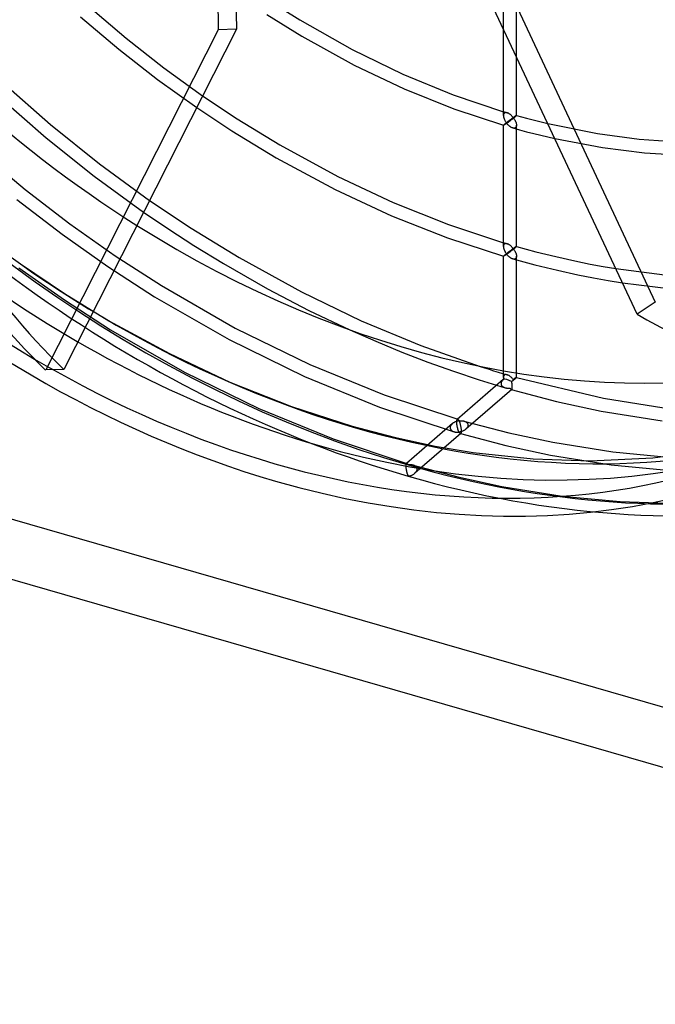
# Model space of a CAD drawing. Header units: millimetres. Extents: x -181 to 173, y -230 to 223.
# Tile 2 of 16: x -60 to 38, y -230 to -79. Entities that reach past the tile are written whole.
import ezdxf

# ---------------------------------------------------------------- set-up
doc = ezdxf.new("R2010")
doc.units = ezdxf.units.MM
doc.layers.add('HIDDEN', color=7, linetype='Continuous')
doc.layers.add('THICK', color=7, linetype='Continuous')

msp = doc.modelspace()

# ---------------------------------------------------------------- linework, layer by layer
at = {"layer": 'HIDDEN'}
for p, q in [((11.44, -65.72), (37.98, -122.25)), ((14.64, -80.33), (14.64, -74.98)), ((16.64, -84.59), (16.64, -74.98)), ((-49.2, -76.78), (-43.37, -81.74)), ((-50.37, -78.43), (-44.47, -83.42)), ((-43.37, -81.74), (-37.55, -86.3)), ((-44.47, -83.42), (-38.55, -88.05)), ((-37.55, -86.3), (-31.6, -90.59)), ((-62.33, -88.55), (-55, -94.97)), ((-38.55, -88.05), (-32.52, -92.39)), ((-63.71, -89.99), (-55.68, -97.01)), ((14.64, -93.02), (14.73, -93.05)), ((14.65, -93.48), (14.64, -93.54)), ((14.64, -93.54), (14.64, -93.61)), ((14.66, -93.42), (14.65, -93.48)), ((14.68, -93.37), (14.66, -93.42)), ((14.7, -93.32), (14.68, -93.37)), ((14.73, -93.27), (14.7, -93.32)), ((14.73, -93.05), (14.82, -93.07)), ((14.77, -93.24), (14.73, -93.27)), ((14.82, -93.2), (14.77, -93.24)), ((14.82, -93.07), (14.92, -93.1)), ((14.87, -93.18), (14.82, -93.2)), ((14.93, -93.16), (14.87, -93.18)), ((14.92, -93.1), (15.01, -93.13)), ((14.99, -93.16), (14.93, -93.16)), ((15.06, -93.16), (14.99, -93.16)), ((15.01, -93.13), (15.1, -93.16)), ((15.13, -93.17), (15.06, -93.16)), ((15.1, -93.16), (15.2, -93.19)), ((15.2, -93.19), (15.13, -93.17)), ((15.26, -93.21), (15.2, -93.19)), ((15.32, -93.23), (15.26, -93.21)), ((15.39, -93.26), (15.32, -93.23)), ((15.45, -93.3), (15.39, -93.26)), ((15.51, -93.34), (15.45, -93.3)), ((15.57, -93.38), (15.51, -93.34)), ((15.64, -93.42), (15.57, -93.38)), ((15.7, -93.47), (15.64, -93.42)), ((15.76, -93.52), (15.7, -93.47)), ((15.81, -93.57), (15.76, -93.52)), ((15.87, -93.62), (15.81, -93.57)), ((15.93, -93.68), (15.87, -93.62)), ((15.98, -93.74), (15.93, -93.68)), ((16.04, -93.8), (15.98, -93.74)), ((16.36, -93.76), (16.32, -93.79)), ((16.4, -93.74), (16.36, -93.76)), ((16.44, -93.71), (16.4, -93.74)), ((16.47, -93.69), (16.44, -93.71)), ((16.51, -93.67), (16.47, -93.69)), ((16.53, -93.65), (16.51, -93.67)), ((16.56, -93.64), (16.53, -93.65)), ((16.58, -93.62), (16.56, -93.64)), ((16.6, -93.61), (16.58, -93.62)), ((16.62, -93.61), (16.6, -93.61)), ((16.63, -93.6), (16.62, -93.61)), ((16.64, -93.6), (16.63, -93.6)), ((16.64, -93.6), (16.64, -93.6)), ((16.64, -93.6), (16.64, -93.6)), ((16.64, -93.6), (16.64, -93.6)), ((16.64, -93.6), (16.64, -93.6)), ((16.64, -93.6), (16.64, -93.6)), ((16.64, -93.6), (16.64, -93.6)), ((16.64, -93.6), (16.64, -93.6)), ((16.64, -93.6), (16.64, -93.6)), ((16.64, -93.6), (16.64, -93.6)), ((16.64, -93.6), (16.64, -93.6)), ((16.64, -93.6), (16.64, -93.6)), ((16.64, -93.6), (16.64, -93.6)), ((-55, -94.97), (-47.47, -101)), ((14.64, -95.1), (14.65, -95.09)), ((14.64, -95.11), (14.64, -95.1)), ((14.64, -95.1), (14.64, -95.1)), ((14.64, -95.1), (14.64, -95.1)), ((14.64, -95.1), (14.64, -95.1)), ((14.64, -95.11), (14.64, -95.11)), ((14.64, -95.11), (14.64, -95.11)), ((14.64, -95.11), (14.64, -95.11)), ((14.65, -95.09), (14.66, -95.07)), ((14.66, -95.07), (14.68, -95.05)), ((14.68, -95.05), (14.7, -95.03)), ((14.7, -95.03), (14.73, -95)), ((14.73, -95), (14.77, -94.97)), ((14.77, -94.97), (14.81, -94.94)), ((14.81, -94.94), (14.85, -94.9)), ((14.85, -94.9), (14.89, -94.87)), ((14.89, -94.87), (14.94, -94.83)), ((14.94, -94.83), (14.99, -94.79)), ((14.99, -94.79), (15.04, -94.75)), ((15.04, -94.75), (15.1, -94.7)), ((15.1, -94.7), (15.15, -94.66)), ((15.15, -94.66), (15.21, -94.62)), ((15.21, -94.62), (15.26, -94.57)), ((15.26, -94.57), (15.32, -94.53)), ((15.32, -94.53), (15.37, -94.49)), ((15.37, -94.49), (15.43, -94.45)), ((15.43, -94.45), (15.48, -94.4)), ((15.48, -94.4), (15.54, -94.36)), ((15.54, -94.36), (15.59, -94.32)), ((15.59, -94.32), (15.65, -94.28)), ((15.65, -94.28), (15.7, -94.24)), ((15.7, -94.24), (15.75, -94.2)), ((15.75, -94.2), (15.8, -94.16)), ((15.8, -94.16), (15.86, -94.13)), ((15.86, -94.13), (15.91, -94.09)), ((15.91, -94.09), (15.95, -94.05)), ((15.95, -94.05), (16, -94.02)), ((16, -94.02), (16.05, -93.99)), ((16.09, -93.86), (16.04, -93.8)), ((16.05, -93.99), (16.09, -93.95)), ((16.14, -93.92), (16.09, -93.86)), ((16.09, -93.95), (16.14, -93.92)), ((16.19, -93.89), (16.14, -93.92)), ((16.14, -93.92), (16.18, -93.98)), ((16.18, -93.98), (16.23, -94.04)), ((16.23, -93.85), (16.19, -93.89)), ((16.28, -93.82), (16.23, -93.85)), ((16.23, -94.04), (16.27, -94.11)), ((16.27, -94.11), (16.31, -94.17)), ((16.32, -93.79), (16.28, -93.82)), ((16.31, -94.17), (16.35, -94.23)), ((16.35, -94.23), (16.39, -94.3)), ((16.39, -94.3), (16.42, -94.37)), ((16.42, -94.37), (16.46, -94.43)), ((16.46, -94.43), (16.49, -94.5)), ((16.49, -94.5), (16.52, -94.57)), ((16.52, -94.57), (16.54, -94.64)), ((16.54, -94.64), (16.57, -94.7)), ((16.57, -94.7), (16.59, -94.77)), ((16.59, -94.77), (16.6, -94.84)), ((16.6, -94.84), (16.62, -94.91)), ((16.63, -95.23), (16.61, -95.28)), ((16.62, -94.91), (16.63, -94.97)), ((16.63, -94.97), (16.64, -95.04)), ((16.64, -95.16), (16.63, -95.23)), ((16.64, -95.04), (16.64, -95.1)), ((16.64, -95.1), (16.64, -95.16)), ((16.64, -95.68), (16.64, -95.1)), ((21.45, -94.83), (29.11, -96.39)), ((16.14, -95.54), (16.08, -95.52)), ((16.2, -95.55), (16.14, -95.54)), ((16.26, -95.55), (16.2, -95.55)), ((16.31, -95.55), (16.26, -95.55)), ((16.37, -95.54), (16.31, -95.55)), ((16.42, -95.52), (16.37, -95.54)), ((16.46, -95.5), (16.42, -95.52)), ((16.5, -95.47), (16.46, -95.5)), ((16.54, -95.43), (16.5, -95.47)), ((16.57, -95.39), (16.54, -95.43)), ((16.6, -95.34), (16.57, -95.39)), ((16.61, -95.28), (16.6, -95.34)), ((29.11, -96.39), (35.5, -97.24)), ((-55.68, -97.01), (-48.26, -102.91)), ((22.53, -97.14), (29.84, -98.53)), ((35.5, -97.24), (41.7, -97.68)), ((-65.59, -99.38), (-58.89, -104.96)), ((29.84, -98.53), (36.34, -99.33)), ((36.34, -99.33), (42.65, -99.72)), ((-47.47, -101), (-39.76, -106.64)), ((-48.26, -102.91), (-40.67, -108.44)), ((-58.89, -104.96), (-52.03, -110.22)), ((-60.14, -106.52), (-53.21, -111.83)), ((-52.03, -110.22), (-45.04, -115.15)), ((-53.21, -111.83), (-46.16, -116.81)), ((14.64, -113.14), (14.73, -113.17)), ((14.73, -113.39), (14.7, -113.44)), ((14.73, -113.17), (14.82, -113.19)), ((14.77, -113.35), (14.73, -113.39)), ((14.82, -113.32), (14.77, -113.35)), ((14.82, -113.19), (14.92, -113.22)), ((14.87, -113.3), (14.82, -113.32)), ((14.93, -113.28), (14.87, -113.3)), ((14.92, -113.22), (15.01, -113.25)), ((14.99, -113.27), (14.93, -113.28)), ((15.06, -113.28), (14.99, -113.27)), ((15.01, -113.25), (15.1, -113.28)), ((15.13, -113.29), (15.06, -113.28)), ((15.1, -113.28), (15.2, -113.3)), ((15.2, -113.3), (15.13, -113.29)), ((15.26, -113.32), (15.2, -113.3)), ((15.32, -113.35), (15.26, -113.32)), ((15.39, -113.38), (15.32, -113.35)), ((15.45, -113.41), (15.39, -113.38)), ((15.51, -113.45), (15.45, -113.41)), ((14.65, -113.6), (14.64, -113.66)), ((14.64, -113.66), (14.64, -113.72)), ((14.66, -113.54), (14.65, -113.6)), ((14.68, -113.48), (14.66, -113.54)), ((14.7, -113.44), (14.68, -113.48)), ((14.94, -114.94), (14.99, -114.9)), ((14.99, -114.9), (15.04, -114.86)), ((15.04, -114.86), (15.1, -114.82)), ((15.1, -114.82), (15.15, -114.78)), ((15.15, -114.78), (15.21, -114.74)), ((15.21, -114.74), (15.26, -114.69)), ((15.26, -114.69), (15.32, -114.65)), ((15.32, -114.65), (15.37, -114.61)), ((15.37, -114.61), (15.43, -114.56)), ((15.43, -114.56), (15.48, -114.52)), ((15.48, -114.52), (15.54, -114.48)), ((15.57, -113.49), (15.51, -113.45)), ((15.54, -114.48), (15.59, -114.44)), ((15.64, -113.54), (15.57, -113.49)), ((15.59, -114.44), (15.65, -114.4)), ((15.7, -113.59), (15.64, -113.54)), ((15.65, -114.4), (15.7, -114.36)), ((15.76, -113.64), (15.7, -113.59)), ((15.7, -114.36), (15.75, -114.32)), ((15.75, -114.32), (15.8, -114.28)), ((15.81, -113.69), (15.76, -113.64)), ((15.8, -114.28), (15.86, -114.24)), ((15.87, -113.74), (15.81, -113.69)), ((15.86, -114.24), (15.91, -114.21)), ((15.93, -113.8), (15.87, -113.74)), ((15.91, -114.21), (15.95, -114.17)), ((15.98, -113.86), (15.93, -113.8)), ((15.95, -114.17), (16, -114.14)), ((16.04, -113.92), (15.98, -113.86)), ((16, -114.14), (16.05, -114.1)), ((16.09, -113.98), (16.04, -113.92)), ((16.05, -114.1), (16.09, -114.07)), ((16.14, -114.04), (16.09, -113.98)), ((16.09, -114.07), (16.14, -114.04)), ((16.19, -114.01), (16.14, -114.04)), ((16.14, -114.04), (16.18, -114.1)), ((16.18, -114.1), (16.23, -114.16)), ((16.23, -113.97), (16.19, -114.01)), ((16.28, -113.94), (16.23, -113.97)), ((16.23, -114.16), (16.27, -114.22)), ((16.27, -114.22), (16.31, -114.29)), ((16.32, -113.91), (16.28, -113.94)), ((16.31, -114.29), (16.35, -114.35)), ((16.36, -113.88), (16.32, -113.91)), ((16.35, -114.35), (16.39, -114.42)), ((16.4, -113.86), (16.36, -113.88)), ((16.39, -114.42), (16.42, -114.48)), ((16.44, -113.83), (16.4, -113.86)), ((16.42, -114.48), (16.46, -114.55)), ((16.47, -113.81), (16.44, -113.83)), ((16.46, -114.55), (16.49, -114.62)), ((16.51, -113.79), (16.47, -113.81)), ((16.49, -114.62), (16.52, -114.69)), ((16.53, -113.77), (16.51, -113.79)), ((16.52, -114.69), (16.54, -114.75)), ((16.56, -113.75), (16.53, -113.77)), ((16.54, -114.75), (16.57, -114.82)), ((16.58, -113.74), (16.56, -113.75)), ((16.57, -114.82), (16.59, -114.89)), ((16.6, -113.73), (16.58, -113.74)), ((16.59, -114.89), (16.6, -114.96)), ((16.62, -113.72), (16.6, -113.73)), ((16.63, -113.72), (16.62, -113.72)), ((16.64, -113.72), (16.63, -113.72)), ((16.64, -113.72), (16.64, -113.72)), ((16.64, -113.72), (16.64, -113.72)), ((16.64, -113.72), (16.64, -113.72)), ((16.64, -113.72), (16.64, -113.72)), ((16.64, -113.72), (16.64, -113.72)), ((16.64, -113.72), (16.64, -113.72)), ((16.64, -113.72), (16.64, -113.72)), ((16.64, -113.72), (16.64, -113.72)), ((16.64, -113.72), (16.64, -113.72)), ((16.64, -113.72), (16.64, -113.72)), ((16.64, -113.72), (16.64, -113.72)), ((16.64, -113.72), (16.64, -113.72)), ((-59.6, -116.4), (-52.84, -120.95)), ((-45.04, -115.15), (-37.94, -119.73)), ((14.64, -115.21), (14.65, -115.2)), ((14.64, -115.22), (14.64, -115.21)), ((14.64, -115.22), (14.64, -115.22)), ((14.64, -115.22), (14.64, -115.22)), ((14.64, -115.22), (14.64, -115.22)), ((14.64, -115.22), (14.64, -115.22)), ((14.64, -115.22), (14.64, -115.22)), ((14.64, -115.22), (14.64, -115.22)), ((14.65, -115.2), (14.66, -115.19)), ((14.66, -115.19), (14.68, -115.17)), ((14.68, -115.17), (14.7, -115.15)), ((14.7, -115.15), (14.73, -115.12)), ((14.73, -115.12), (14.77, -115.09)), ((14.77, -115.09), (14.81, -115.05)), ((14.81, -115.05), (14.85, -115.02)), ((14.85, -115.02), (14.89, -114.98)), ((14.89, -114.98), (14.94, -114.94)), ((16.14, -115.66), (16.08, -115.64)), ((16.2, -115.66), (16.14, -115.66)), ((16.26, -115.67), (16.2, -115.66)), ((16.31, -115.67), (16.26, -115.67)), ((16.37, -115.66), (16.31, -115.67)), ((16.42, -115.64), (16.37, -115.66)), ((16.46, -115.62), (16.42, -115.64)), ((16.5, -115.59), (16.46, -115.62)), ((16.54, -115.55), (16.5, -115.59)), ((16.57, -115.51), (16.54, -115.55)), ((16.6, -115.46), (16.57, -115.51)), ((16.6, -114.96), (16.62, -115.02)), ((16.61, -115.4), (16.6, -115.46)), ((16.63, -115.34), (16.61, -115.4)), ((16.62, -115.02), (16.63, -115.09)), ((16.63, -115.09), (16.64, -115.15)), ((16.64, -115.28), (16.63, -115.34)), ((16.64, -115.15), (16.64, -115.22)), ((16.64, -115.22), (16.64, -115.28)), ((16.64, -115.8), (16.64, -115.22)), ((-59.85, -116.99), (-52.86, -121.92)), ((-46.16, -116.81), (-38.99, -121.43)), ((31.91, -117.12), (39.39, -118.1)), ((32.94, -119.3), (40.47, -120.21)), ((-52.84, -120.95), (-46, -125.13)), ((-37.94, -119.73), (-26.59, -126.25)), ((-52.86, -121.92), (-45.76, -126.5)), ((-38.99, -121.43), (-27.53, -128.01)), ((37.98, -122.25), (35.2, -124.13)), ((173.21, -223.21), (-173.21, -123.21)), ((-46, -125.13), (-36.71, -130.18)), ((-45.76, -126.5), (-34.41, -133.02)), ((-26.59, -126.25), (-15.14, -131.85)), ((-8.98, -126.52), (-5, -128.28)), ((-27.53, -128.01), (-15.96, -133.67)), ((-5, -128.28), (-0.99, -129.93)), ((-0.99, -129.93), (3, -131.47)), ((-36.71, -130.18), (-27.42, -134.54)), ((3, -131.47), (6.95, -132.89)), ((-34.41, -133.02), (-22.96, -138.62)), ((-15.14, -131.85), (-3.71, -136.52)), ((6.95, -132.89), (10.91, -134.2)), ((11.04, -132.14), (11.74, -132.36)), ((11.74, -132.36), (12.43, -132.58)), ((12.43, -132.58), (13.12, -132.8)), ((13.12, -132.8), (13.81, -133.01)), ((13.81, -133.01), (14.5, -133.22)), ((14.64, -133.84), (14.64, -132.82)), ((-27.42, -134.54), (-17.95, -138.29)), ((-15.96, -133.67), (-4.4, -138.4)), ((14.6, -134.16), (7.54, -140.28)), ((10.91, -134.2), (14.88, -135.41)), ((14.31, -134.57), (14.3, -134.61)), ((14.33, -134.53), (14.31, -134.57)), ((14.34, -134.49), (14.33, -134.53)), ((14.37, -134.45), (14.34, -134.49)), ((14.39, -134.41), (14.37, -134.45)), ((14.41, -134.37), (14.39, -134.41)), ((14.44, -134.33), (14.41, -134.37)), ((14.47, -134.3), (14.44, -134.33)), ((14.5, -134.26), (14.47, -134.3)), ((14.5, -133.22), (15.2, -133.42)), ((14.54, -134.23), (14.5, -134.26)), ((14.57, -134.19), (14.54, -134.23)), ((14.61, -134.16), (14.57, -134.19)), ((14.62, -134.15), (14.61, -134.16)), ((14.63, -134.14), (14.62, -134.15)), ((14.64, -134.13), (14.63, -134.14)), ((14.65, -133.72), (14.64, -133.76)), ((14.64, -133.76), (14.64, -133.8)), ((14.64, -133.8), (14.64, -133.84)), ((14.64, -133.84), (14.64, -133.88)), ((14.64, -133.88), (14.64, -133.92)), ((14.64, -133.92), (14.65, -133.97)), ((14.65, -134.13), (14.64, -134.13)), ((14.66, -133.65), (14.65, -133.68)), ((14.65, -133.68), (14.65, -133.72)), ((14.65, -133.97), (14.65, -134.01)), ((14.65, -134.01), (14.66, -134.06)), ((14.66, -134.12), (14.65, -134.13)), ((14.68, -133.61), (14.66, -133.65)), ((14.66, -134.06), (14.67, -134.11)), ((14.67, -134.11), (14.66, -134.12)), ((14.69, -133.58), (14.68, -133.61)), ((14.71, -133.55), (14.69, -133.58)), ((14.73, -133.52), (14.71, -133.55)), ((14.75, -133.5), (14.73, -133.52)), ((14.77, -133.47), (14.75, -133.5)), ((14.81, -133.44), (14.77, -133.47)), ((14.86, -133.42), (14.81, -133.44)), ((14.91, -133.4), (14.86, -133.42)), ((14.96, -133.39), (14.91, -133.4)), ((15.02, -133.39), (14.96, -133.39)), ((15.08, -133.4), (15.02, -133.39)), ((15.14, -133.41), (15.08, -133.4)), ((15.2, -133.42), (15.14, -133.41)), ((15.26, -133.44), (15.2, -133.42)), ((15.32, -133.47), (15.26, -133.44)), ((15.38, -133.5), (15.32, -133.47)), ((15.44, -133.53), (15.38, -133.5)), ((15.5, -133.56), (15.44, -133.53)), ((15.56, -133.6), (15.5, -133.56)), ((15.62, -133.65), (15.56, -133.6)), ((15.68, -133.69), (15.62, -133.65)), ((15.74, -133.74), (15.68, -133.69)), ((15.8, -133.79), (15.74, -133.74)), ((15.86, -133.85), (15.8, -133.79)), ((15.92, -133.9), (15.86, -133.85)), ((15.9, -134.46), (15.94, -134.43)), ((15.91, -134.5), (15.9, -134.46)), ((15.91, -134.55), (15.91, -134.5)), ((15.92, -134.59), (15.91, -134.55)), ((15.97, -133.96), (15.92, -133.9)), ((15.93, -134.64), (15.92, -134.59)), ((15.94, -134.43), (15.97, -134.4)), ((16.03, -134.03), (15.97, -133.96)), ((15.97, -134.4), (16.01, -134.37)), ((16.01, -134.37), (16.05, -134.34)), ((16.08, -134.09), (16.03, -134.03)), ((16.05, -134.34), (16.09, -134.31)), ((16.14, -134.16), (16.08, -134.09)), ((16.09, -134.31), (16.13, -134.28)), ((16.13, -134.28), (16.16, -134.25)), ((16.19, -134.12), (16.14, -134.16)), ((16.16, -134.25), (16.2, -134.22)), ((16.24, -134.09), (16.19, -134.12)), ((16.2, -134.22), (16.23, -134.2)), ((16.23, -134.2), (16.27, -134.17)), ((16.29, -134.05), (16.24, -134.09)), ((16.27, -134.17), (16.3, -134.14)), ((16.33, -134.02), (16.29, -134.05)), ((16.3, -134.14), (16.33, -134.11)), ((16.37, -133.99), (16.33, -134.02)), ((16.33, -134.11), (16.37, -134.09)), ((16.41, -133.97), (16.37, -133.99)), ((16.37, -134.09), (16.4, -134.06)), ((16.4, -134.06), (16.43, -134.04)), ((16.45, -133.94), (16.41, -133.97)), ((16.43, -134.04), (16.45, -134.02)), ((16.48, -133.92), (16.45, -133.94)), ((16.45, -134.02), (16.48, -133.99)), ((16.51, -133.9), (16.48, -133.92)), ((16.48, -133.99), (16.5, -133.97)), ((16.5, -133.97), (16.55, -133.94)), ((16.54, -133.88), (16.51, -133.9)), ((16.56, -133.87), (16.54, -133.88)), ((16.55, -133.94), (16.58, -133.9)), ((16.59, -133.86), (16.56, -133.87)), ((16.58, -133.9), (16.61, -133.88)), ((16.6, -133.85), (16.59, -133.86)), ((16.62, -133.84), (16.6, -133.85)), ((16.61, -133.88), (16.62, -133.86)), ((16.63, -133.84), (16.62, -133.84)), ((16.62, -133.86), (16.63, -133.85)), ((16.63, -133.85), (16.64, -133.84)), ((16.64, -133.84), (16.63, -133.84)), ((16.64, -133.84), (16.64, -133.16)), ((16.64, -133.84), (16.64, -133.84)), ((16.64, -133.84), (16.64, -133.84)), ((16.64, -133.84), (16.64, -133.84)), ((16.64, -133.84), (16.64, -133.84)), ((16.64, -133.84), (16.64, -133.84)), ((16.64, -133.84), (16.64, -133.84)), ((16.64, -133.84), (30.04, -137.03)), ((15.91, -135.67), (8.85, -141.79)), ((14.28, -134.69), (14.27, -134.73)), ((14.27, -134.73), (14.27, -134.77)), ((14.27, -134.77), (14.28, -134.84)), ((14.29, -134.65), (14.28, -134.69)), ((14.28, -134.84), (14.29, -134.9)), ((14.3, -134.61), (14.29, -134.65)), ((14.29, -134.9), (14.3, -134.96)), ((14.3, -134.96), (14.33, -135.01)), ((14.33, -135.01), (14.36, -135.07)), ((14.36, -135.07), (14.39, -135.12)), ((14.39, -135.12), (14.44, -135.16)), ((14.44, -135.16), (14.48, -135.21)), ((14.48, -135.21), (14.53, -135.25)), ((14.53, -135.25), (14.58, -135.28)), ((14.58, -135.28), (14.64, -135.31)), ((14.64, -135.31), (14.7, -135.34)), ((14.7, -135.34), (14.76, -135.37)), ((14.76, -135.37), (14.82, -135.39)), ((14.82, -135.39), (14.88, -135.41)), ((14.88, -135.41), (14.95, -135.43)), ((14.95, -135.43), (15.03, -135.45)), ((15.03, -135.45), (15.1, -135.46)), ((15.1, -135.46), (15.18, -135.47)), ((15.18, -135.47), (15.25, -135.47)), ((15.25, -135.47), (15.33, -135.48)), ((15.33, -135.48), (15.41, -135.48)), ((15.41, -135.48), (15.48, -135.47)), ((15.48, -135.47), (15.56, -135.47)), ((15.56, -135.47), (15.64, -135.46)), ((15.64, -135.46), (15.66, -135.49)), ((15.66, -135.49), (15.68, -135.53)), ((15.68, -135.53), (15.7, -135.56)), ((15.7, -135.56), (15.72, -135.59)), ((15.72, -135.59), (15.74, -135.61)), ((15.74, -135.61), (15.76, -135.64)), ((15.76, -135.64), (15.78, -135.65)), ((15.78, -135.65), (15.8, -135.67)), ((15.8, -135.67), (15.82, -135.68)), ((15.82, -135.68), (15.84, -135.69)), ((15.84, -135.69), (15.85, -135.69)), ((15.84, -135.69), (22.81, -137.52)), ((15.85, -135.69), (15.87, -135.69)), ((15.87, -135.69), (15.88, -135.69)), ((15.88, -135.69), (15.89, -135.69)), ((15.89, -135.69), (15.9, -135.68)), ((15.9, -135.68), (15.91, -135.67)), ((15.91, -135.67), (15.93, -135.66)), ((15.94, -134.68), (15.93, -134.64)), ((15.93, -135.66), (15.94, -135.64)), ((15.95, -134.73), (15.94, -134.68)), ((15.94, -135.64), (15.96, -135.61)), ((15.96, -134.78), (15.95, -134.73)), ((15.97, -134.82), (15.96, -134.78)), ((15.96, -135.61), (15.97, -135.58)), ((15.97, -134.87), (15.97, -134.82)), ((15.98, -134.92), (15.97, -134.87)), ((15.97, -135.58), (15.98, -135.54)), ((15.98, -134.96), (15.98, -134.92)), ((15.99, -135.01), (15.98, -134.96)), ((15.98, -135.54), (15.99, -135.5)), ((15.99, -135.06), (15.99, -135.01)), ((16, -135.1), (15.99, -135.06)), ((15.99, -135.45), (16, -135.4)), ((15.99, -135.5), (15.99, -135.45)), ((16, -135.15), (16, -135.1)), ((16, -135.19), (16, -135.15)), ((16, -135.23), (16, -135.19)), ((16, -135.27), (16, -135.23)), ((16, -135.34), (16, -135.27)), ((16, -135.4), (16, -135.34)), ((-3.71, -136.52), (7.62, -140.26)), ((22.81, -137.52), (29.67, -139)), ((30.04, -137.03), (39.27, -138.51)), ((-22.96, -138.62), (-11.53, -143.29)), ((-17.95, -138.29), (-8.61, -141.32)), ((-4.4, -138.4), (7.06, -142.18)), ((29.67, -139), (39.02, -140.49)), ((7.28, -140.64), (7.2, -140.67)), ((7.35, -140.61), (7.28, -140.64)), ((7.43, -140.59), (7.35, -140.61)), ((7.51, -140.56), (7.43, -140.59)), ((7.45, -140.61), (7.46, -140.54)), ((7.45, -140.68), (7.45, -140.61)), ((7.46, -140.48), (7.47, -140.43)), ((7.46, -140.54), (7.46, -140.48)), ((7.47, -140.43), (7.48, -140.39)), ((7.48, -140.39), (7.5, -140.35)), ((7.5, -140.35), (7.51, -140.32)), ((7.51, -140.32), (7.53, -140.29)), ((7.58, -140.54), (7.51, -140.56)), ((7.53, -140.29), (7.54, -140.28)), ((7.54, -140.28), (7.56, -140.27)), ((7.56, -140.27), (7.57, -140.26)), ((7.57, -140.26), (7.58, -140.26)), ((7.58, -140.26), (7.59, -140.26)), ((7.66, -140.52), (7.58, -140.54)), ((7.59, -140.26), (7.61, -140.26)), ((7.61, -140.26), (7.62, -140.26)), ((7.62, -140.26), (7.64, -140.27)), ((7.64, -140.27), (7.66, -140.29)), ((7.66, -140.29), (7.68, -140.3)), ((7.74, -140.51), (7.66, -140.52)), ((7.68, -140.3), (7.71, -140.33)), ((7.71, -140.33), (7.73, -140.35)), ((7.73, -140.35), (7.75, -140.38)), ((7.82, -140.5), (7.74, -140.51)), ((7.75, -140.38), (7.77, -140.42)), ((7.77, -140.42), (7.8, -140.46)), ((7.8, -140.46), (7.82, -140.5)), ((7.82, -140.5), (7.9, -140.49)), ((7.84, -140.53), (7.82, -140.5)), ((7.86, -140.58), (7.84, -140.53)), ((7.88, -140.62), (7.86, -140.58)), ((7.9, -140.66), (7.88, -140.62)), ((7.9, -140.49), (7.99, -140.48)), ((7.99, -140.48), (8.07, -140.48)), ((8.07, -140.48), (8.16, -140.48)), ((8.16, -140.48), (8.24, -140.48)), ((8.24, -140.48), (8.33, -140.49)), ((8.33, -140.49), (8.41, -140.5)), ((8.41, -140.5), (8.49, -140.52)), ((8.49, -140.52), (8.57, -140.54)), ((8.57, -140.54), (8.64, -140.56)), ((8.57, -140.54), (15.45, -142.34)), ((8.64, -140.56), (8.7, -140.58)), ((8.7, -140.58), (8.77, -140.61)), ((8.77, -140.61), (8.83, -140.64)), ((8.83, -140.64), (8.89, -140.68)), ((-8.61, -141.32), (-2.18, -143.02)), ((6.79, -140.93), (-0.28, -147.05)), ((6.46, -141.47), (6.45, -141.55)), ((6.45, -141.55), (6.46, -141.61)), ((6.47, -141.4), (6.46, -141.47)), ((6.46, -141.61), (6.47, -141.67)), ((6.5, -141.32), (6.47, -141.4)), ((6.47, -141.67), (6.49, -141.73)), ((6.49, -141.73), (6.51, -141.78)), ((6.53, -141.25), (6.5, -141.32)), ((6.51, -141.78), (6.54, -141.84)), ((6.57, -141.18), (6.53, -141.25)), ((6.54, -141.84), (6.58, -141.89)), ((6.62, -141.11), (6.57, -141.18)), ((6.58, -141.89), (6.62, -141.93)), ((6.67, -141.05), (6.62, -141.11)), ((6.62, -141.93), (6.66, -141.98)), ((6.66, -141.98), (6.71, -142.02)), ((6.73, -140.99), (6.67, -141.05)), ((6.71, -142.02), (6.76, -142.05)), ((6.79, -140.93), (6.73, -140.99)), ((6.76, -142.05), (6.82, -142.09)), ((6.85, -140.88), (6.79, -140.93)), ((6.82, -142.09), (6.88, -142.12)), ((6.92, -140.83), (6.85, -140.88)), ((6.88, -142.12), (6.94, -142.14)), ((6.99, -140.79), (6.92, -140.83)), ((6.94, -142.14), (7, -142.16)), ((7.06, -140.75), (6.99, -140.79)), ((7.13, -140.71), (7.06, -140.75)), ((7.2, -140.67), (7.13, -140.71)), ((7.45, -140.74), (7.45, -140.68)), ((7.46, -140.81), (7.45, -140.74)), ((7.46, -140.88), (7.46, -140.81)), ((7.47, -140.95), (7.46, -140.88)), ((7.48, -141.03), (7.47, -140.95)), ((7.48, -141.1), (7.48, -141.03)), ((7.5, -141.17), (7.48, -141.1)), ((7.51, -141.24), (7.5, -141.17)), ((7.52, -141.31), (7.51, -141.24)), ((7.53, -141.38), (7.52, -141.31)), ((7.55, -141.45), (7.53, -141.38)), ((7.56, -141.52), (7.55, -141.45)), ((7.58, -141.58), (7.56, -141.52)), ((7.6, -141.64), (7.58, -141.58)), ((7.61, -141.7), (7.6, -141.64)), ((7.63, -141.76), (7.61, -141.7)), ((7.65, -141.82), (7.63, -141.76)), ((7.67, -141.87), (7.65, -141.82)), ((7.69, -141.92), (7.67, -141.87)), ((7.7, -141.97), (7.69, -141.92)), ((7.72, -142.02), (7.7, -141.97)), ((7.74, -142.07), (7.72, -142.02)), ((7.76, -142.11), (7.74, -142.07)), ((7.78, -142.15), (7.76, -142.11)), ((7.8, -142.19), (7.78, -142.15)), ((7.92, -140.71), (7.9, -140.66)), ((7.94, -140.76), (7.92, -140.71)), ((7.96, -140.82), (7.94, -140.76)), ((7.97, -140.87), (7.96, -140.82)), ((7.99, -140.93), (7.97, -140.87)), ((8.01, -140.99), (7.99, -140.93)), ((8.03, -141.05), (8.01, -140.99)), ((8.05, -141.11), (8.03, -141.05)), ((8.06, -141.18), (8.05, -141.11)), ((8.08, -141.25), (8.06, -141.18)), ((8.1, -141.32), (8.08, -141.25)), ((8.11, -141.39), (8.1, -141.32)), ((8.12, -141.46), (8.11, -141.39)), ((8.18, -142.15), (8.11, -142.17)), ((8.14, -141.53), (8.12, -141.46)), ((8.15, -141.61), (8.14, -141.53)), ((8.16, -141.68), (8.15, -141.61)), ((8.17, -141.76), (8.16, -141.68)), ((8.18, -141.83), (8.17, -141.76)), ((8.18, -141.91), (8.18, -141.83)), ((8.18, -141.98), (8.18, -141.91)), ((8.18, -142.05), (8.18, -141.98)), ((8.18, -142.11), (8.18, -142.05)), ((8.18, -142.17), (8.18, -142.11)), ((8.25, -142.12), (8.18, -142.15)), ((8.33, -142.1), (8.25, -142.12)), ((8.4, -142.07), (8.33, -142.1)), ((8.46, -142.04), (8.4, -142.07)), ((8.53, -142.01), (8.46, -142.04)), ((8.6, -141.97), (8.53, -142.01)), ((8.66, -141.93), (8.6, -141.97)), ((8.73, -141.89), (8.66, -141.93)), ((8.79, -141.84), (8.73, -141.89)), ((8.85, -141.8), (8.79, -141.84)), ((8.9, -141.74), (8.85, -141.8)), ((8.89, -140.68), (8.95, -140.72)), ((8.96, -141.69), (8.9, -141.74)), ((8.95, -140.72), (9, -140.76)), ((9, -141.63), (8.96, -141.69)), ((9, -140.76), (9.04, -140.81)), ((9.05, -141.57), (9, -141.63)), ((9.04, -140.81), (9.08, -140.87)), ((9.09, -141.51), (9.05, -141.57)), ((9.08, -140.87), (9.12, -140.92)), ((9.12, -141.45), (9.09, -141.51)), ((9.12, -140.92), (9.15, -140.98)), ((9.15, -141.38), (9.12, -141.45)), ((9.15, -140.98), (9.17, -141.05)), ((9.17, -141.31), (9.15, -141.38)), ((9.17, -141.05), (9.18, -141.11)), ((9.18, -141.25), (9.17, -141.31)), ((9.18, -141.11), (9.18, -141.18)), ((9.18, -141.18), (9.18, -141.25)), ((-11.53, -143.29), (-0.2, -147.03)), ((-2.18, -143.02), (4.13, -144.37)), ((8.1, -142.45), (1.03, -148.56)), ((7, -142.16), (7.06, -142.18)), ((7.06, -142.18), (7.14, -142.2)), ((7.14, -142.2), (7.21, -142.22)), ((7.21, -142.22), (7.28, -142.23)), ((7.28, -142.23), (7.36, -142.24)), ((7.36, -142.24), (7.43, -142.24)), ((7.43, -142.24), (7.51, -142.25)), ((7.51, -142.25), (7.59, -142.25)), ((7.59, -142.25), (7.66, -142.24)), ((7.66, -142.24), (7.74, -142.24)), ((7.74, -142.24), (7.82, -142.23)), ((7.82, -142.23), (7.8, -142.19)), ((7.89, -142.22), (7.82, -142.23)), ((7.82, -142.23), (7.84, -142.27)), ((7.84, -142.27), (7.86, -142.3)), ((7.86, -142.3), (7.88, -142.33)), ((7.88, -142.33), (7.9, -142.36)), ((7.97, -142.2), (7.89, -142.22)), ((7.9, -142.36), (7.92, -142.39)), ((7.92, -142.39), (7.94, -142.41)), ((7.94, -142.41), (7.96, -142.43)), ((7.96, -142.43), (7.98, -142.44)), ((8.04, -142.19), (7.97, -142.2)), ((7.98, -142.44), (8, -142.45)), ((8, -142.45), (8.02, -142.46)), ((8.02, -142.46), (8.03, -142.46)), ((8.02, -142.46), (14.99, -144.29)), ((8.03, -142.46), (8.05, -142.46)), ((8.11, -142.17), (8.04, -142.19)), ((8.05, -142.46), (8.06, -142.46)), ((8.06, -142.46), (8.07, -142.46)), ((8.07, -142.46), (8.08, -142.45)), ((8.08, -142.45), (8.09, -142.45)), ((8.09, -142.45), (8.11, -142.43)), ((8.11, -142.43), (8.12, -142.41)), ((8.12, -142.41), (8.14, -142.38)), ((8.14, -142.38), (8.15, -142.35)), ((8.15, -142.35), (8.16, -142.32)), ((8.16, -142.32), (8.17, -142.27)), ((8.17, -142.27), (8.18, -142.22)), ((8.18, -142.22), (8.18, -142.17)), ((15.45, -142.34), (22.23, -143.8)), ((4.13, -144.37), (10, -145.36)), ((14.99, -144.29), (21.86, -145.77)), ((22.23, -143.8), (31.46, -145.28)), ((10, -145.36), (19.19, -146.35)), ((19.19, -146.35), (27.98, -146.64)), ((21.86, -145.77), (31.21, -147.26)), ((27.98, -146.64), (37.58, -146.18)), ((31.46, -145.28), (40.42, -146.14)), ((37.58, -146.18), (44.96, -145.22)), ((-0.36, -147.38), (-0.37, -147.45)), ((-0.37, -147.45), (-0.37, -147.51)), ((-0.37, -147.51), (-0.36, -147.58)), ((-0.35, -147.26), (-0.36, -147.31)), ((-0.36, -147.31), (-0.36, -147.38)), ((-0.36, -147.58), (-0.36, -147.64)), ((-0.36, -147.64), (-0.35, -147.71)), ((-0.33, -147.16), (-0.35, -147.2)), ((-0.35, -147.2), (-0.35, -147.26)), ((-0.35, -147.71), (-0.35, -147.78)), ((-0.35, -147.78), (-0.34, -147.85)), ((-0.34, -147.85), (-0.33, -147.92)), ((-0.32, -147.12), (-0.33, -147.16)), ((-0.33, -147.92), (-0.32, -147.99)), ((-0.31, -147.09), (-0.32, -147.12)), ((-0.32, -147.99), (-0.3, -148.06)), ((-0.29, -147.07), (-0.31, -147.09)), ((-0.3, -148.06), (-0.29, -148.12)), ((-0.27, -147.05), (-0.29, -147.07)), ((-0.29, -148.12), (-0.28, -148.19)), ((-0.28, -148.19), (-0.26, -148.26)), ((-0.26, -147.04), (-0.27, -147.05)), ((-0.25, -147.03), (-0.26, -147.04)), ((-0.24, -147.03), (-0.25, -147.03)), ((-0.23, -147.03), (-0.24, -147.03)), ((-0.21, -147.03), (-0.23, -147.03)), ((-0.2, -147.03), (-0.21, -147.03)), ((-0.18, -147.04), (-0.2, -147.03)), ((-0.16, -147.05), (-0.18, -147.04)), ((-0.14, -147.07), (-0.16, -147.05)), ((-0.12, -147.09), (-0.14, -147.07)), ((-0.1, -147.11), (-0.12, -147.09)), ((-0.08, -147.14), (-0.1, -147.11)), ((-0.06, -147.16), (-0.08, -147.14)), ((-0.04, -147.2), (-0.06, -147.16)), ((-0.02, -147.23), (-0.04, -147.2)), ((0, -147.27), (-0.02, -147.23)), ((0.08, -147.26), (0, -147.27)), ((0.15, -147.25), (0.08, -147.26)), ((0.23, -147.25), (0.15, -147.25)), ((0.31, -147.25), (0.23, -147.25)), ((0.38, -147.25), (0.31, -147.25)), ((0.46, -147.26), (0.38, -147.25)), ((0.53, -147.26), (0.46, -147.26)), ((0.61, -147.28), (0.53, -147.26)), ((0.68, -147.29), (0.61, -147.28)), ((0.75, -147.31), (0.68, -147.29)), ((0.82, -147.33), (0.75, -147.31)), ((0.75, -147.31), (7.64, -149.11)), ((0.89, -147.35), (0.82, -147.33)), ((0.95, -147.38), (0.89, -147.35)), ((1.01, -147.42), (0.95, -147.38)), ((1.07, -147.45), (1.01, -147.42)), ((1.13, -147.49), (1.07, -147.45)), ((1.18, -147.54), (1.13, -147.49)), ((1.23, -147.59), (1.18, -147.54)), ((1.27, -147.64), (1.23, -147.59)), ((1.3, -147.69), (1.27, -147.64)), ((1.33, -147.75), (1.3, -147.69)), ((1.3, -148.22), (1.33, -148.15)), ((1.35, -147.82), (1.33, -147.75)), ((1.33, -148.15), (1.35, -148.08)), ((1.36, -147.88), (1.35, -147.82)), ((1.35, -148.08), (1.36, -148.02)), ((1.37, -147.95), (1.36, -147.88)), ((1.36, -148.02), (1.37, -147.95)), ((31.21, -147.26), (40.3, -148.14)), ((-0.26, -148.26), (-0.24, -148.32)), ((-0.24, -148.32), (-0.23, -148.39)), ((-0.23, -148.39), (-0.21, -148.45)), ((-0.21, -148.45), (-0.19, -148.52)), ((-0.19, -148.52), (-0.17, -148.58)), ((-0.17, -148.58), (-0.15, -148.64)), ((-0.15, -148.64), (-0.13, -148.7)), ((-0.13, -148.7), (-0.11, -148.76)), ((-0.11, -148.76), (-0.09, -148.81)), ((-0.09, -148.81), (-0.07, -148.86)), ((-0.07, -148.86), (-0.04, -148.91)), ((-0.04, -148.91), (-0.02, -148.96)), ((-0.02, -148.96), (0, -149)), ((0, -149), (0.08, -148.99)), ((0.08, -148.99), (0.17, -148.97)), ((0.17, -148.97), (0.25, -148.95)), ((0.25, -148.95), (0.33, -148.93)), ((0.33, -148.93), (0.41, -148.9)), ((0.41, -148.9), (0.49, -148.88)), ((0.49, -148.88), (0.57, -148.85)), ((0.57, -148.85), (0.64, -148.81)), ((0.64, -148.81), (0.71, -148.78)), ((0.71, -148.78), (0.78, -148.74)), ((0.78, -148.74), (0.85, -148.7)), ((0.85, -148.7), (0.91, -148.66)), ((0.91, -148.66), (0.97, -148.61)), ((0.97, -148.61), (1.03, -148.56)), ((1.03, -148.56), (1.09, -148.51)), ((1.09, -148.51), (1.14, -148.46)), ((1.14, -148.46), (1.19, -148.4)), ((1.19, -148.4), (1.23, -148.34)), ((1.23, -148.34), (1.27, -148.28)), ((1.27, -148.28), (1.3, -148.22)), ((7.64, -149.11), (14.41, -150.57)), ((14.41, -150.57), (23.64, -152.05)), ((23.64, -152.05), (32.6, -152.91)), ((32.6, -152.91), (41.27, -153.18))]:
    msp.add_line(p, q, dxfattribs=at)
for centre, major_axis, ratio, start_param, end_param in [((0, 0), (-112.63, 130.06), 0.75, 0.713724, 2.284521), ((0, 0), (111.32, -128.55), 0.75, -2.427868, -0.857072), ((-14.02, -12.14), (-99.83, 115.28), 0.75, 0.713724, 2.284521), ((-7.48, -7.65), (-3.62, 146.36), 0.621308, 1.706019, 2.578684), ((-7.99, -6.92), (-101.8, 117.55), 0.75, 1.250433, 1.891159), ((0, 0), (-97.84, 112.97), 0.75, 1.472052, 1.956413), ((-7.99, -6.92), (-101.8, 117.55), 0.75, 1.891159, 2.93407), ((-14.02, -12.14), (-99.83, 115.28), 0.75, 2.284521, 3.141593), ((0, 0), (111.32, -128.55), 0.75, -0.857072, 0.000009), ((0, 0), (-112.63, 130.06), 0.75, 2.284521, 3.141602), ((-20.41, -17.68), (97.84, -112.97), 0.75, -1.147134, -1.124039), ((15.64, -134.59), (0.995, -0.455), 0.208712, 1.405095, 2.97382)]:
    msp.add_ellipse(centre, major_axis=major_axis, ratio=ratio, start_param=start_param, end_param=end_param, dxfattribs=at)
at = {"layer": 'THICK'}
for p, q in [((-29.64, -49.1), (-29.19, -80.42)), ((-26.84, -50.37), (-26.41, -80.35)), ((35.2, -124.13), (8.66, -67.6)), ((-21.69, -75.72), (-16.68, -78.9)), ((-21.72, -78.09), (-16.36, -81.42)), ((-16.68, -78.9), (-8.64, -83.45)), ((-29.19, -80.42), (-55.73, -132.69)), ((-26.41, -80.35), (-52.95, -132.62)), ((-26.41, -80.35), (-29.19, -80.42)), ((-16.36, -81.42), (-8.31, -85.88)), ((14.64, -93.6), (14.64, -80.33)), ((-8.64, -83.45), (-0.85, -87.23)), ((16.64, -93.6), (16.64, -84.59)), ((-8.31, -85.88), (-0.63, -89.52)), ((-0.85, -87.23), (6.93, -90.42)), ((-31.6, -90.59), (-26.31, -94.11)), ((-0.63, -89.52), (7.03, -92.59)), ((6.93, -90.42), (14.64, -93.02)), ((-32.52, -92.39), (-27.14, -95.95)), ((7.03, -92.59), (14.64, -95.11)), ((14.64, -93.61), (14.64, -93.67)), ((14.64, -93.67), (14.65, -93.73)), ((14.65, -93.73), (14.66, -93.8)), ((16.47, -93.77), (16.5, -93.74)), ((16.5, -93.74), (16.55, -93.7)), ((16.55, -93.7), (16.58, -93.67)), ((16.58, -93.67), (16.61, -93.64)), ((16.61, -93.64), (16.62, -93.62)), ((16.62, -93.62), (16.63, -93.61)), ((16.63, -93.61), (16.64, -93.6)), ((16.64, -93.6), (17.4, -93.81)), ((-26.31, -94.11), (-19.76, -98.09)), ((14.64, -113.72), (14.64, -95.1)), ((14.65, -95.11), (14.64, -95.11)), ((14.66, -95.1), (14.65, -95.11)), ((14.66, -93.8), (14.67, -93.86)), ((14.67, -95.1), (14.66, -95.1)), ((14.67, -93.86), (14.69, -93.93)), ((14.69, -95.09), (14.67, -95.1)), ((14.69, -93.93), (14.71, -94)), ((14.71, -95.08), (14.69, -95.09)), ((14.71, -94), (14.73, -94.06)), ((14.73, -95.06), (14.71, -95.08)), ((14.73, -94.06), (14.75, -94.13)), ((14.76, -95.05), (14.73, -95.06)), ((14.75, -94.13), (14.78, -94.2)), ((14.79, -95.03), (14.76, -95.05)), ((14.78, -94.2), (14.81, -94.26)), ((14.82, -95.01), (14.79, -95.03)), ((14.81, -94.26), (14.84, -94.33)), ((14.85, -94.99), (14.82, -95.01)), ((14.84, -94.33), (14.88, -94.4)), ((14.89, -94.96), (14.85, -94.99)), ((14.88, -94.4), (14.92, -94.46)), ((14.92, -94.94), (14.89, -94.96)), ((14.92, -94.46), (14.96, -94.53)), ((14.96, -94.91), (14.92, -94.94)), ((14.96, -94.53), (15, -94.6)), ((15.01, -94.88), (14.96, -94.91)), ((15, -94.6), (15.04, -94.66)), ((15.05, -94.85), (15.01, -94.88)), ((15.04, -94.66), (15.09, -94.73)), ((15.09, -94.82), (15.05, -94.85)), ((15.09, -94.73), (15.14, -94.79)), ((15.14, -94.79), (15.09, -94.82)), ((15.14, -94.79), (15.19, -94.75)), ((15.18, -94.85), (15.14, -94.79)), ((15.23, -94.91), (15.18, -94.85)), ((15.19, -94.75), (15.24, -94.72)), ((15.28, -94.96), (15.23, -94.91)), ((15.24, -94.72), (15.29, -94.68)), ((15.33, -95.02), (15.28, -94.96)), ((15.29, -94.68), (15.34, -94.64)), ((15.39, -95.07), (15.33, -95.02)), ((15.34, -94.64), (15.39, -94.6)), ((15.39, -94.6), (15.44, -94.57)), ((15.44, -95.12), (15.39, -95.07)), ((15.44, -94.57), (15.5, -94.53)), ((15.5, -95.17), (15.44, -95.12)), ((15.5, -94.53), (15.55, -94.48)), ((15.55, -95.22), (15.5, -95.17)), ((15.55, -94.48), (15.61, -94.44)), ((15.61, -95.27), (15.55, -95.22)), ((15.61, -94.44), (15.66, -94.4)), ((15.67, -95.31), (15.61, -95.27)), ((15.66, -94.4), (15.72, -94.36)), ((15.72, -94.36), (15.77, -94.32)), ((15.77, -94.32), (15.83, -94.27)), ((15.83, -94.27), (15.89, -94.23)), ((15.89, -94.23), (15.95, -94.19)), ((15.95, -94.19), (16, -94.14)), ((16, -94.14), (16.06, -94.1)), ((16.06, -94.1), (16.12, -94.05)), ((16.12, -94.05), (16.17, -94.01)), ((16.17, -94.01), (16.23, -93.97)), ((16.23, -93.97), (16.28, -93.92)), ((16.28, -93.92), (16.33, -93.88)), ((16.33, -93.88), (16.38, -93.84)), ((16.38, -93.84), (16.42, -93.8)), ((16.42, -93.8), (16.47, -93.77)), ((17.4, -93.81), (18.19, -94.02)), ((18.19, -94.02), (19, -94.23)), ((19, -94.23), (19.81, -94.44)), ((19.81, -94.44), (20.63, -94.64)), ((20.63, -94.64), (21.45, -94.83)), ((-27.14, -95.95), (-20.3, -100.09)), ((15.72, -95.35), (15.67, -95.31)), ((15.78, -95.39), (15.72, -95.35)), ((15.84, -95.42), (15.78, -95.39)), ((15.9, -95.45), (15.84, -95.42)), ((15.96, -95.48), (15.9, -95.45)), ((16.02, -95.5), (15.96, -95.48)), ((16.08, -95.52), (16.02, -95.5)), ((16.08, -95.52), (17.12, -95.81)), ((16.64, -113.72), (16.64, -95.68)), ((17.12, -95.81), (18.19, -96.09)), ((18.19, -96.09), (19.29, -96.37)), ((19.29, -96.37), (20.39, -96.64)), ((20.39, -96.64), (21.48, -96.89)), ((-19.76, -98.09), (-10.82, -102.95)), ((21.48, -96.89), (22.53, -97.14)), ((-20.3, -100.09), (-11.25, -104.97)), ((-10.82, -102.95), (-2.3, -106.94)), ((-11.25, -104.97), (-2.59, -109)), ((-39.76, -106.64), (-33.34, -110.93)), ((-2.3, -106.94), (6.21, -110.34)), ((-40.67, -108.44), (-36.82, -111.05)), ((-2.59, -109), (6.06, -112.41)), ((6.21, -110.34), (14.64, -113.14)), ((-36.82, -111.05), (-32.93, -113.57)), ((-33.34, -110.93), (-25.98, -115.43)), ((6.06, -112.41), (14.64, -115.22)), ((-32.93, -113.57), (-28.37, -116.35)), ((14.64, -113.72), (14.64, -113.79)), ((14.64, -113.79), (14.65, -113.85)), ((14.65, -113.85), (14.66, -113.92)), ((14.66, -113.92), (14.67, -113.98)), ((14.67, -113.98), (14.69, -114.05)), ((14.69, -114.05), (14.71, -114.11)), ((14.71, -114.11), (14.73, -114.18)), ((14.73, -114.18), (14.75, -114.25)), ((14.75, -114.25), (14.78, -114.31)), ((14.78, -114.31), (14.81, -114.38)), ((14.81, -114.38), (14.84, -114.45)), ((14.84, -114.45), (14.88, -114.51)), ((14.88, -114.51), (14.92, -114.58)), ((14.92, -114.58), (14.96, -114.65)), ((14.96, -114.65), (15, -114.71)), ((15, -114.71), (15.04, -114.78)), ((15.04, -114.78), (15.09, -114.84)), ((15.09, -114.94), (15.05, -114.97)), ((15.09, -114.84), (15.14, -114.91)), ((15.14, -114.91), (15.09, -114.94)), ((15.14, -114.91), (15.19, -114.87)), ((15.18, -114.97), (15.14, -114.91)), ((15.19, -114.87), (15.24, -114.84)), ((15.24, -114.84), (15.29, -114.8)), ((15.29, -114.8), (15.34, -114.76)), ((15.34, -114.76), (15.39, -114.72)), ((15.39, -114.72), (15.44, -114.68)), ((15.44, -114.68), (15.5, -114.64)), ((15.5, -114.64), (15.55, -114.6)), ((15.55, -114.6), (15.61, -114.56)), ((15.61, -114.56), (15.66, -114.52)), ((15.66, -114.52), (15.72, -114.48)), ((15.72, -114.48), (15.77, -114.44)), ((15.77, -114.44), (15.83, -114.39)), ((15.83, -114.39), (15.89, -114.35)), ((15.89, -114.35), (15.95, -114.3)), ((15.95, -114.3), (16, -114.26)), ((16, -114.26), (16.06, -114.22)), ((16.06, -114.22), (16.12, -114.17)), ((16.12, -114.17), (16.17, -114.13)), ((16.17, -114.13), (16.23, -114.08)), ((16.23, -114.08), (16.28, -114.04)), ((16.28, -114.04), (16.33, -114)), ((16.33, -114), (16.38, -113.96)), ((16.38, -113.96), (16.42, -113.92)), ((16.42, -113.92), (16.47, -113.89)), ((16.47, -113.89), (16.5, -113.85)), ((16.5, -113.85), (16.55, -113.82)), ((16.55, -113.82), (16.58, -113.79)), ((16.58, -113.79), (16.61, -113.76)), ((16.61, -113.76), (16.62, -113.74)), ((16.62, -113.74), (16.63, -113.73)), ((16.63, -113.73), (16.64, -113.72)), ((16.64, -113.72), (19.62, -114.52)), ((19.62, -114.52), (22.71, -115.27)), ((-28.37, -116.35), (-21.61, -120.21)), ((-25.98, -115.43), (-16.41, -120.71)), ((14.65, -115.22), (14.64, -115.22)), ((14.64, -132.82), (14.64, -115.22)), ((14.66, -115.22), (14.65, -115.22)), ((14.67, -115.21), (14.66, -115.22)), ((14.69, -115.21), (14.67, -115.21)), ((14.71, -115.19), (14.69, -115.21)), ((14.73, -115.18), (14.71, -115.19)), ((14.76, -115.16), (14.73, -115.18)), ((14.79, -115.15), (14.76, -115.16)), ((14.82, -115.13), (14.79, -115.15)), ((14.85, -115.1), (14.82, -115.13)), ((14.89, -115.08), (14.85, -115.1)), ((14.92, -115.05), (14.89, -115.08)), ((14.96, -115.03), (14.92, -115.05)), ((15.01, -115), (14.96, -115.03)), ((15.05, -114.97), (15.01, -115)), ((15.23, -115.02), (15.18, -114.97)), ((15.28, -115.08), (15.23, -115.02)), ((15.33, -115.14), (15.28, -115.08)), ((15.39, -115.19), (15.33, -115.14)), ((15.44, -115.24), (15.39, -115.19)), ((15.5, -115.29), (15.44, -115.24)), ((15.55, -115.34), (15.5, -115.29)), ((15.61, -115.38), (15.55, -115.34)), ((15.67, -115.43), (15.61, -115.38)), ((15.72, -115.47), (15.67, -115.43)), ((15.78, -115.5), (15.72, -115.47)), ((15.84, -115.54), (15.78, -115.5)), ((15.9, -115.57), (15.84, -115.54)), ((15.96, -115.6), (15.9, -115.57)), ((16.02, -115.62), (15.96, -115.6)), ((16.08, -115.64), (16.02, -115.62)), ((16.08, -115.64), (19.46, -116.54)), ((16.64, -133.16), (16.64, -115.8)), ((22.71, -115.27), (25.59, -115.93)), ((25.59, -115.93), (27.97, -116.42)), ((27.97, -116.42), (29.94, -116.79)), ((19.46, -116.54), (22.93, -117.38)), ((22.93, -117.38), (26.07, -118.07)), ((29.94, -116.79), (31.91, -117.12)), ((26.07, -118.07), (28.49, -118.55)), ((28.49, -118.55), (30.72, -118.95)), ((30.72, -118.95), (32.94, -119.3)), ((-21.61, -120.21), (-15.27, -123.53)), ((-16.41, -120.71), (-7.23, -125.12)), ((-15.27, -123.53), (-8.98, -126.52)), ((-7.23, -125.12), (1.96, -128.94)), ((1.96, -128.94), (11.04, -132.14)), ((-181.19, -130.12), (165.22, -230.12)), ((-52.95, -132.62), (-55.73, -132.69))]:
    msp.add_line(p, q, dxfattribs=at)
for centre, major_axis, ratio, start_param, end_param in [((-20.41, -17.68), (-99.83, 115.28), 0.75, -3.141592, -0.857072), ((-20.41, -17.68), (-99.83, 115.28), 0.75, 0, 2.284521), ((-20.41, -17.68), (97.84, -112.97), 0.75, -2.427868, -1.147134), ((-10.27, -7.72), (3.62, -146.36), 0.621308, -1.435574, -0.562909), ((0, 0), (-97.84, 112.97), 0.75, 1.956413, 2.74155), ((-10.27, -8.62), (81.87, -121.37), 0.327415, -0.595746, -0.000002), ((-20.41, -17.68), (97.84, -112.97), 0.75, -1.124039, 0), ((-20.41, -17.68), (-99.83, 115.28), 0.75, 2.284521, 3.141593)]:
    msp.add_ellipse(centre, major_axis=major_axis, ratio=ratio, start_param=start_param, end_param=end_param, dxfattribs=at)

doc.saveas('drawing.dxf')
